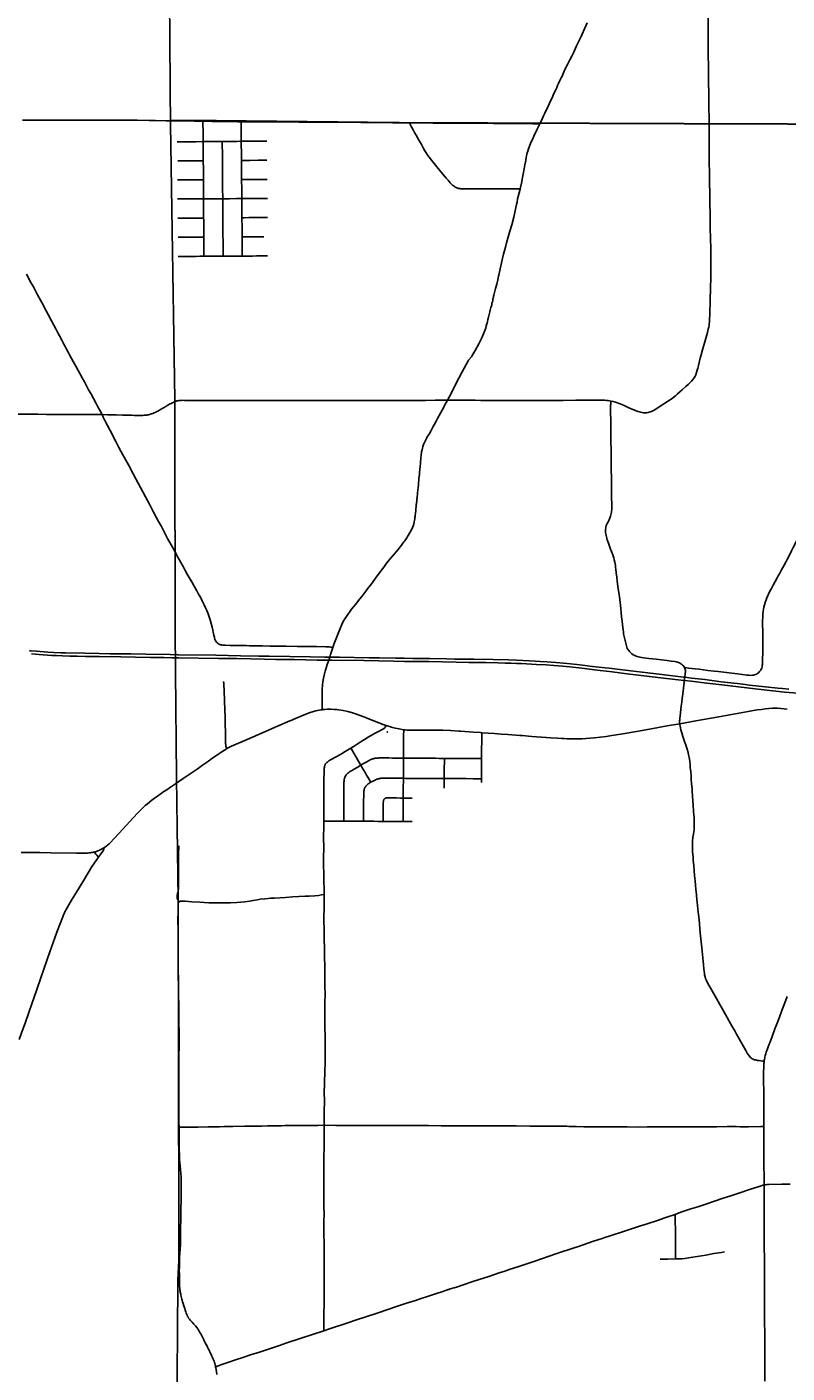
# Model space of a CAD drawing. Header units: feet. Extents: x 2113747 to 2516209, y 960708 to 1356798.
# Tile 74 of 92: x 2296181 to 2310104, y 1172433 to 1197083. Entities that reach past the tile are written whole.
import ezdxf

# ---------------------------------------------------------------- set-up
doc = ezdxf.new("R2010")
doc.units = ezdxf.units.FT
doc.header["$LTSCALE"] = 20
doc.header["$MEASUREMENT"] = 0
doc.linetypes.add('OhDOT_USTN3', pattern=[0.22, 0.165, -0.055])
for name, color, linetype in [('GM_X_City_Street', 251, 'Continuous'), ('GM_X_County_Road', 3, 'Continuous'), ('GM_X_County_Subdivision', 251, 'Continuous'), ('GM_X_Interstate_Location', 251, 'Continuous'), ('GM_X_Interstate_Route', 1, 'Continuous'), ('GM_X_State_Route', 1, 'Continuous'), ('GM_X_Township', 251, 'OhDOT_USTN3'), ('GM_X_Township_Road', 4, 'Continuous'), ('GM_X_Township_Subdivision', 4, 'Continuous'), ('GM_X_Unincorporated_Location', 2, 'Continuous')]:
    doc.layers.add(name, color=color, linetype=linetype)
doc.styles.add('Styledgn030', font='dgn030.shx')

msp = doc.modelspace()

# ---------------------------------------------------------------- linework, layer by layer
at = {"layer": 'GM_X_City_Street', "flags": 128}
for points in [[(2296100, 1195375), (2296204, 1195374), (2296304, 1195374), (2296418, 1195374), (2296617, 1195374), (2296764, 1195374), (2296873, 1195374), (2296976, 1195374), (2297101, 1195375), (2297196, 1195375), (2297472, 1195375), (2297643, 1195375), (2297836, 1195375), (2297971, 1195375), (2298067, 1195374), (2298201, 1195373), (2298420, 1195370), (2298537, 1195369), (2298724, 1195366), (2298853, 1195365), (2298886, 1195364)], [(2297557, 1189983), (2297476, 1190137), (2297450, 1190185), (2297399, 1190278), (2297349, 1190371), (2297312, 1190439), (2297259, 1190536), (2297234, 1190582), (2297191, 1190660), (2297150, 1190734), (2297118, 1190791), (2297075, 1190869), (2297029, 1190954), (2296998, 1191011), (2296963, 1191078), (2296935, 1191129), (2296905, 1191185), (2296880, 1191231), (2296856, 1191276), (2296819, 1191344), (2296776, 1191426), (2296746, 1191482), (2296716, 1191540), (2296672, 1191624), (2296629, 1191704), (2296577, 1191802), (2296532, 1191886), (2296453, 1192039), (2296376, 1192180), (2296299, 1192321), (2296255, 1192403), (2296175, 1192553)], [(2297557, 1189983), (2297658, 1189982), (2297817, 1189978), (2297933, 1189975), (2297999, 1189973), (2298058, 1189972), (2298105, 1189971), (2298154, 1189970), (2298193, 1189969), (2298233, 1189969), (2298279, 1189969), (2298304, 1189970), (2298330, 1189972), (2298352, 1189973), (2298371, 1189976), (2298389, 1189978), (2298408, 1189982), (2298428, 1189987), (2298458, 1189996), (2298486, 1190006), (2298514, 1190018), (2298540, 1190030), (2298561, 1190041), (2298590, 1190056), (2298626, 1190076), (2298680, 1190108), (2298723, 1190134), (2298761, 1190157), (2298795, 1190176), (2298833, 1190196), (2298858, 1190208), (2298882, 1190219), (2298898, 1190225), (2298915, 1190232), (2298916, 1190232)], [(2293908, 1190015), (2293940, 1190014), (2294029, 1190014), (2294258, 1190013), (2294596, 1190010), (2294866, 1190008), (2295017, 1190006), (2295276, 1190003), (2295444, 1190001), (2295656, 1189998), (2295903, 1189995), (2296073, 1189992), (2296379, 1189989), (2296538, 1189988), (2296727, 1189987), (2296881, 1189985), (2297062, 1189984), (2297157, 1189983), (2297557, 1189983)], [(2297557, 1189983), (2297579, 1189939), (2297611, 1189877), (2297658, 1189784), (2297704, 1189694), (2297808, 1189494), (2297867, 1189382), (2297940, 1189245), (2298039, 1189063), (2298129, 1188898), (2298220, 1188730), (2298262, 1188651), (2298306, 1188567), (2298352, 1188480), (2298389, 1188411), (2298432, 1188332), (2298460, 1188280), (2298494, 1188212), (2298547, 1188107), (2298592, 1188024), (2298644, 1187934), (2298707, 1187816), (2298765, 1187706), (2298801, 1187640), (2298847, 1187555), (2298907, 1187445), (2298942, 1187380)], [(2297490, 1181881), (2297483, 1181892), (2297463, 1181916), (2297446, 1181935), (2297426, 1181957), (2297412, 1181974)], [(2297490, 1181881), (2297514, 1181917), (2297576, 1181998), (2297581, 1182006), (2297586, 1182013), (2297589, 1182023), (2297592, 1182031), (2297592, 1182040), (2297591, 1182049)], [(2296042, 1178543), (2296079, 1178647), (2296154, 1178857), (2296216, 1179037), (2296270, 1179192), (2296360, 1179456), (2296497, 1179849), (2296600, 1180144), (2296695, 1180403), (2296732, 1180504), (2296799, 1180679), (2296860, 1180835), (2296869, 1180858), (2296878, 1180877), (2296889, 1180900), (2296900, 1180921), (2296923, 1180963), (2296995, 1181090), (2297087, 1181242), (2297204, 1181428), (2297304, 1181594), (2297367, 1181697), (2297460, 1181837), (2297490, 1181881)]]:
    msp.add_lwpolyline(points, dxfattribs=at)
at = {"layer": 'GM_X_County_Road', "flags": 128}
for points in [[(2305575, 1195307), (2305624, 1195410), (2305645, 1195455), (2305669, 1195505), (2305692, 1195556), (2305715, 1195603), (2305734, 1195645), (2305773, 1195728), (2305794, 1195772), (2305814, 1195817), (2305822, 1195835), (2305834, 1195866), (2305872, 1195945), (2305878, 1195957), (2305902, 1196011), (2305913, 1196034), (2305944, 1196100), (2305967, 1196151), (2305982, 1196183), (2306022, 1196270), (2306054, 1196338), (2306083, 1196397), (2306125, 1196478), (2306159, 1196546), (2306190, 1196610), (2306249, 1196735), (2306323, 1196885), (2306352, 1196948), (2306396, 1197047), (2306442, 1197159)], [(2298886, 1195364), (2298906, 1195364), (2299248, 1195359), (2299379, 1195357), (2299406, 1195356)], [(2299406, 1195356), (2299576, 1195353), (2299668, 1195352), (2299768, 1195351), (2300042, 1195348), (2300106, 1195347)], [(2300106, 1195347), (2300294, 1195346), (2300398, 1195344), (2300493, 1195343), (2300645, 1195343), (2300881, 1195342), (2301159, 1195341), (2301307, 1195340), (2301455, 1195339), (2301596, 1195339), (2301768, 1195338), (2301915, 1195338), (2302108, 1195337), (2302299, 1195335), (2302444, 1195333), (2302647, 1195331), (2302879, 1195328), (2303188, 1195326), (2303196, 1195326)], [(2303196, 1195326), (2303356, 1195325), (2303621, 1195323), (2303828, 1195321), (2304036, 1195320), (2304462, 1195319), (2304727, 1195317), (2304897, 1195316), (2305106, 1195315), (2305448, 1195309), (2305575, 1195307)], [(2305213, 1194110), (2305216, 1194121), (2305237, 1194219), (2305258, 1194323), (2305272, 1194389), (2305290, 1194484), (2305297, 1194524), (2305303, 1194555), (2305317, 1194639), (2305327, 1194691), (2305332, 1194721), (2305338, 1194749), (2305345, 1194778), (2305353, 1194806), (2305367, 1194850), (2305378, 1194881), (2305392, 1194915), (2305406, 1194946), (2305426, 1194993), (2305446, 1195034), (2305468, 1195082), (2305529, 1195209), (2305575, 1195307)], [(2303882, 1190247), (2303919, 1190317), (2304000, 1190470), (2304058, 1190584), (2304091, 1190649), (2304153, 1190768), (2304262, 1190967), (2304270, 1190981), (2304315, 1191033), (2304323, 1191040), (2304339, 1191068), (2304391, 1191158), (2304459, 1191281), (2304506, 1191375), (2304546, 1191461), (2304569, 1191522), (2304584, 1191569), (2304595, 1191610), (2304599, 1191625), (2304608, 1191656), (2304617, 1191691), (2304625, 1191725), (2304628, 1191737), (2304632, 1191752), (2304636, 1191771), (2304641, 1191790), (2304647, 1191815), (2304653, 1191840), (2304659, 1191866), (2304667, 1191894), (2304674, 1191922), (2304680, 1191948), (2304692, 1191977), (2304694, 1191990), (2304697, 1191999), (2304698, 1192020), (2304699, 1192023), (2304704, 1192034), (2304707, 1192043), (2304708, 1192048), (2304711, 1192057), (2304713, 1192062), (2304713, 1192074), (2304713, 1192080), (2304715, 1192090), (2304717, 1192102), (2304721, 1192117), (2304723, 1192123), (2304727, 1192135), (2304730, 1192150), (2304736, 1192172), (2304766, 1192296), (2304786, 1192375), (2304805, 1192451), (2304820, 1192521), (2304824, 1192540), (2304849, 1192655), (2304887, 1192821), (2304910, 1192924), (2304944, 1193051), (2304965, 1193130), (2304989, 1193215), (2305027, 1193340), (2305061, 1193462), (2305098, 1193600), (2305125, 1193714), (2305138, 1193778), (2305148, 1193829), (2305158, 1193874), (2305169, 1193932), (2305179, 1193980), (2305213, 1194110)], [(2301786, 1185718), (2301811, 1185793), (2301868, 1185947), (2301917, 1186069), (2301947, 1186138), (2301976, 1186197), (2302002, 1186243), (2302032, 1186290), (2302128, 1186420), (2302165, 1186466), (2302197, 1186508), (2302280, 1186610), (2302316, 1186656), (2302387, 1186750), (2302403, 1186771), (2302443, 1186823), (2302493, 1186888), (2302509, 1186909), (2302568, 1186991), (2302595, 1187029), (2302657, 1187114), (2302675, 1187137), (2302716, 1187193), (2302755, 1187245), (2302800, 1187302), (2302827, 1187335), (2302912, 1187435), (2303003, 1187547), (2303053, 1187612), (2303087, 1187656), (2303101, 1187674), (2303137, 1187725), (2303146, 1187738), (2303153, 1187750), (2303166, 1187772), (2303191, 1187814), (2303226, 1187873), (2303246, 1187918), (2303251, 1187930), (2303256, 1187945), (2303262, 1187967), (2303266, 1187980), (2303276, 1188021), (2303284, 1188076), (2303286, 1188092), (2303288, 1188108), (2303291, 1188124), (2303293, 1188143), (2303296, 1188166), (2303299, 1188191), (2303302, 1188217), (2303303, 1188233), (2303304, 1188243), (2303307, 1188266), (2303310, 1188295), (2303313, 1188331), (2303316, 1188353), (2303318, 1188376), (2303320, 1188393), (2303320, 1188396), (2303322, 1188418), (2303324, 1188441), (2303326, 1188453), (2303337, 1188554), (2303351, 1188697), (2303361, 1188815), (2303369, 1188893), (2303373, 1188929), (2303377, 1188972), (2303384, 1189050), (2303387, 1189079), (2303390, 1189118), (2303394, 1189174), (2303398, 1189200), (2303402, 1189233), (2303411, 1189301), (2303418, 1189340), (2303426, 1189372), (2303433, 1189401), (2303445, 1189435), (2303456, 1189460), (2303475, 1189498), (2303501, 1189548), (2303515, 1189574), (2303528, 1189600), (2303546, 1189627), (2303591, 1189707), (2303612, 1189744), (2303625, 1189767), (2303642, 1189799), (2303676, 1189862), (2303703, 1189911), (2303756, 1190009), (2303785, 1190064), (2303796, 1190084), (2303824, 1190137), (2303831, 1190149)], [(2303831, 1190149), (2303882, 1190247)], [(2301587, 1184581), (2301588, 1184633), (2301588, 1184695), (2301587, 1184730), (2301589, 1184848), (2301590, 1184902), (2301591, 1184947), (2301596, 1185042), (2301600, 1185088), (2301612, 1185157), (2301625, 1185215), (2301638, 1185262), (2301644, 1185284), (2301651, 1185306), (2301656, 1185325), (2301683, 1185410), (2301693, 1185438), (2301709, 1185487), (2301709, 1185488), (2301727, 1185544), (2301728, 1185544), (2301743, 1185590), (2301750, 1185612), (2301786, 1185718)], [(2309684, 1178144), (2309651, 1178146), (2309624, 1178150), (2309590, 1178154), (2309565, 1178158), (2309545, 1178161), (2309523, 1178166), (2309504, 1178171), (2309482, 1178179), (2309464, 1178188), (2309451, 1178197), (2309433, 1178213), (2309411, 1178240), (2309392, 1178267), (2309375, 1178294), (2309350, 1178339), (2309252, 1178509), (2309219, 1178568), (2309179, 1178638), (2309145, 1178699), (2309100, 1178778), (2309046, 1178874), (2309005, 1178947), (2308923, 1179095), (2308874, 1179184), (2308812, 1179292), (2308763, 1179378), (2308737, 1179422), (2308705, 1179476), (2308654, 1179568), (2308621, 1179634), (2308610, 1179661), (2308602, 1179690), (2308594, 1179725), (2308589, 1179753), (2308585, 1179785), (2308580, 1179834), (2308572, 1179910), (2308565, 1179975), (2308552, 1180095), (2308541, 1180221), (2308515, 1180494), (2308508, 1180572), (2308499, 1180660), (2308491, 1180736), (2308481, 1180831), (2308472, 1180927), (2308464, 1181003), (2308454, 1181096), (2308444, 1181191), (2308434, 1181292), (2308427, 1181366), (2308419, 1181449), (2308411, 1181544), (2308403, 1181628), (2308395, 1181725), (2308387, 1181820), (2308381, 1181881), (2308374, 1181981), (2308371, 1182045), (2308369, 1182102), (2308370, 1182145), (2308371, 1182181), (2308373, 1182198), (2308376, 1182223), (2308379, 1182248), (2308388, 1182301), (2308397, 1182349), (2308400, 1182374), (2308402, 1182403), (2308403, 1182431), (2308404, 1182468), (2308404, 1182505), (2308403, 1182543), (2308400, 1182602), (2308397, 1182658), (2308392, 1182719), (2308384, 1182837), (2308379, 1182908), (2308373, 1183002), (2308367, 1183077), (2308364, 1183126), (2308356, 1183226), (2308350, 1183301), (2308345, 1183364), (2308339, 1183446), (2308332, 1183517), (2308327, 1183572), (2308320, 1183632), (2308315, 1183672), (2308309, 1183705), (2308300, 1183751), (2308292, 1183795), (2308286, 1183818), (2308279, 1183841), (2308266, 1183879), (2308242, 1183947), (2308224, 1184000), (2308195, 1184089), (2308175, 1184155), (2308161, 1184212), (2308146, 1184277), (2308141, 1184301), (2308137, 1184323)], [(2301617, 1182541), (2301619, 1182668), (2301619, 1182753), (2301619, 1182847), (2301619, 1182973), (2301619, 1183075), (2301620, 1183164), (2301621, 1183302), (2301624, 1183443), (2301628, 1183509), (2301630, 1183526), (2301633, 1183544), (2301635, 1183554), (2301638, 1183562), (2301641, 1183571), (2301646, 1183579), (2301653, 1183591)], [(2301624, 1181197), (2301623, 1181262), (2301618, 1181473), (2301617, 1181588), (2301616, 1181723), (2301615, 1181815), (2301615, 1181884), (2301618, 1182041), (2301615, 1182250), (2301617, 1182438), (2301617, 1182541)], [(2301627, 1176970), (2301626, 1176990), (2301626, 1177042), (2301627, 1177206), (2301629, 1177433), (2301628, 1177560), (2301628, 1177616), (2301630, 1177681), (2301632, 1177797), (2301636, 1177915), (2301640, 1178022), (2301641, 1178048), (2301642, 1178097), (2301645, 1178294), (2301645, 1178399), (2301645, 1178539), (2301642, 1178630), (2301638, 1178739), (2301637, 1178873), (2301636, 1178982), (2301636, 1179090), (2301639, 1179234), (2301641, 1179352), (2301639, 1179523), (2301636, 1179779), (2301634, 1180153), (2301627, 1180441), (2301623, 1180573), (2301622, 1180704), (2301622, 1180806), (2301623, 1180923), (2301624, 1181031), (2301624, 1181197)], [(2309684, 1178144), (2309687, 1178162), (2309690, 1178183), (2309694, 1178206), (2309698, 1178226), (2309704, 1178248), (2309713, 1178279), (2309723, 1178308), (2309734, 1178340), (2309745, 1178372), (2309759, 1178409), (2309775, 1178454), (2309786, 1178483), (2309830, 1178598), (2309881, 1178734), (2309910, 1178809), (2309963, 1178948), (2310011, 1179074), (2310063, 1179210), (2310107, 1179328)], [(2309676, 1177481), (2309676, 1177605), (2309675, 1177767), (2309675, 1177870), (2309675, 1177920), (2309675, 1177971), (2309676, 1178006), (2309677, 1178045), (2309678, 1178073), (2309680, 1178099), (2309682, 1178120), (2309684, 1178144)], [(2309678, 1176949), (2309678, 1177145), (2309677, 1177375), (2309676, 1177479), (2309676, 1177481)], [(2301620, 1173208), (2301620, 1173271), (2301622, 1173530), (2301625, 1173694), (2301626, 1173818), (2301626, 1173996), (2301627, 1174068), (2301627, 1174294), (2301628, 1174432), (2301627, 1174547), (2301625, 1174767), (2301624, 1174819), (2301622, 1174967), (2301621, 1175049), (2301621, 1175196), (2301624, 1175369), (2301622, 1175458), (2301622, 1175566), (2301622, 1175661), (2301621, 1175760), (2301620, 1175868), (2301619, 1176006), (2301618, 1176088), (2301617, 1176170), (2301619, 1176328), (2301621, 1176360), (2301622, 1176419), (2301624, 1176540), (2301625, 1176613), (2301628, 1176822), (2301628, 1176852), (2301627, 1176963), (2301627, 1176970)], [(2309683, 1175876), (2309682, 1176004), (2309681, 1176258), (2309680, 1176448), (2309679, 1176752), (2309678, 1176877), (2309678, 1176949)], [(2308055, 1175339), (2308096, 1175354), (2308179, 1175383), (2308344, 1175439), (2308467, 1175479), (2308596, 1175522), (2308772, 1175580), (2308934, 1175635), (2309071, 1175680), (2309221, 1175728), (2309433, 1175798), (2309573, 1175845), (2309631, 1175863), (2309662, 1175871), (2309683, 1175876)], [(2309683, 1175876), (2309705, 1175880), (2309734, 1175884), (2309768, 1175886), (2310008, 1175894), (2310159, 1175895)], [(2309699, 1172283), (2309698, 1172461), (2309697, 1172590), (2309695, 1172750), (2309694, 1172927), (2309694, 1173070), (2309693, 1173466), (2309693, 1173610), (2309692, 1173898), (2309690, 1174151), (2309689, 1174322), (2309688, 1174509), (2309687, 1174772), (2309686, 1174919), (2309685, 1175109), (2309685, 1175232), (2309684, 1175349), (2309684, 1175513), (2309683, 1175745), (2309683, 1175876)], [(2301620, 1173208), (2301723, 1173242), (2302038, 1173347), (2302215, 1173407), (2302576, 1173527), (2302807, 1173603), (2302916, 1173640), (2303115, 1173706), (2303174, 1173726), (2303296, 1173765), (2303402, 1173799), (2303521, 1173838), (2303701, 1173897), (2303745, 1173911), (2303887, 1173958), (2303897, 1173962), (2303909, 1173965), (2303934, 1173973), (2303965, 1173983), (2303974, 1173986), (2304004, 1173995), (2304067, 1174015), (2304188, 1174055), (2304332, 1174102), (2304465, 1174146), (2304639, 1174204), (2304745, 1174239), (2304832, 1174268), (2304936, 1174301), (2305035, 1174334), (2305172, 1174379), (2305303, 1174424), (2305467, 1174479), (2305607, 1174526), (2305887, 1174620), (2306202, 1174724), (2306301, 1174759), (2306372, 1174784), (2306456, 1174812), (2306543, 1174841), (2306637, 1174871), (2306715, 1174896), (2306783, 1174919), (2306848, 1174942), (2306957, 1174978), (2307034, 1175004), (2307109, 1175028), (2307254, 1175072), (2307400, 1175121), (2307525, 1175162), (2307749, 1175236), (2307848, 1175268), (2307920, 1175293), (2308055, 1175339)], [(2299636, 1172546), (2299670, 1172560), (2299734, 1172583), (2299863, 1172627), (2300001, 1172674), (2300134, 1172719), (2300277, 1172765), (2300443, 1172818), (2300533, 1172849), (2300810, 1172940), (2300944, 1172985), (2301184, 1173065), (2301446, 1173150), (2301564, 1173190), (2301620, 1173208)]]:
    msp.add_lwpolyline(points, dxfattribs=at)
at = {"layer": 'GM_X_County_Subdivision', "flags": 128}
for points in [[(2299409, 1194983), (2299408, 1195129), (2299406, 1195345), (2299406, 1195356)], [(2300108, 1194988), (2300107, 1195027), (2300107, 1195138), (2300106, 1195219), (2300106, 1195333), (2300106, 1195347)], [(2298932, 1194980), (2298961, 1194980), (2299063, 1194980), (2299151, 1194981), (2299276, 1194981), (2299409, 1194983)], [(2299409, 1194983), (2299450, 1194984), (2299511, 1194985), (2299642, 1194986), (2299760, 1194985)], [(2299412, 1194632), (2299412, 1194731), (2299411, 1194848), (2299409, 1194934), (2299409, 1194983)], [(2299760, 1194985), (2299847, 1194986), (2299933, 1194987), (2300027, 1194987), (2300108, 1194988)], [(2299769, 1193938), (2299768, 1193984), (2299766, 1194091), (2299765, 1194197), (2299764, 1194299), (2299763, 1194404), (2299761, 1194782), (2299760, 1194907), (2299760, 1194985)], [(2300108, 1194988), (2300154, 1194990), (2300245, 1194991), (2300305, 1194991), (2300397, 1194992), (2300458, 1194993), (2300575, 1194993)], [(2300111, 1194638), (2300110, 1194750), (2300108, 1194957), (2300108, 1194988)], [(2298943, 1194630), (2299053, 1194630), (2299331, 1194632), (2299406, 1194632), (2299412, 1194632)], [(2299413, 1194282), (2299413, 1194324), (2299413, 1194478), (2299412, 1194632)], [(2300111, 1194638), (2300119, 1194638), (2300166, 1194639), (2300264, 1194639), (2300418, 1194641), (2300519, 1194642), (2300576, 1194642)], [(2300114, 1194290), (2300113, 1194362), (2300112, 1194502), (2300111, 1194638)], [(2300114, 1194290), (2300121, 1194290), (2300212, 1194291), (2300379, 1194291), (2300522, 1194291), (2300583, 1194291)], [(2300117, 1193940), (2300116, 1194048), (2300115, 1194150), (2300114, 1194248), (2300114, 1194290)], [(2298942, 1194280), (2298995, 1194281), (2299060, 1194281), (2299230, 1194282), (2299330, 1194282), (2299405, 1194282), (2299413, 1194282)], [(2299415, 1193936), (2299415, 1193975), (2299414, 1194130), (2299413, 1194282)], [(2298939, 1193932), (2299022, 1193932), (2299121, 1193933), (2299285, 1193934), (2299364, 1193935), (2299415, 1193936)], [(2299415, 1193936), (2299466, 1193936), (2299538, 1193936), (2299682, 1193937), (2299769, 1193938)], [(2299418, 1193583), (2299418, 1193647), (2299416, 1193808), (2299415, 1193936)], [(2299769, 1193938), (2299800, 1193938), (2299890, 1193938), (2300018, 1193939), (2300117, 1193940)], [(2299775, 1192887), (2299775, 1192918), (2299774, 1193031), (2299773, 1193141), (2299772, 1193290), (2299770, 1193634), (2299769, 1193865), (2299769, 1193938)], [(2300117, 1193940), (2300165, 1193940), (2300271, 1193940), (2300389, 1193941), (2300519, 1193941), (2300585, 1193942)], [(2300120, 1193590), (2300119, 1193613), (2300119, 1193647), (2300119, 1193713), (2300118, 1193799), (2300118, 1193906), (2300117, 1193940)], [(2298948, 1193581), (2298987, 1193581), (2299060, 1193582), (2299179, 1193582), (2299280, 1193583), (2299380, 1193583), (2299410, 1193583), (2299418, 1193583)], [(2299421, 1193234), (2299421, 1193285), (2299420, 1193371), (2299419, 1193558), (2299418, 1193583)], [(2300120, 1193590), (2300127, 1193590), (2300162, 1193590), (2300244, 1193591), (2300367, 1193592), (2300504, 1193593), (2300589, 1193593)], [(2300123, 1193239), (2300123, 1193285), (2300122, 1193405), (2300120, 1193590)], [(2298949, 1193231), (2298988, 1193231), (2299095, 1193232), (2299193, 1193232), (2299295, 1193233), (2299365, 1193233), (2299421, 1193234)], [(2299423, 1192884), (2299423, 1192891), (2299422, 1193118), (2299421, 1193234)], [(2300123, 1193239), (2300128, 1193239), (2300187, 1193240), (2300279, 1193240), (2300401, 1193241), (2300478, 1193241), (2300519, 1193241)], [(2300125, 1192886), (2300125, 1192903), (2300124, 1193013), (2300123, 1193139), (2300123, 1193239)], [(2298951, 1192879), (2299026, 1192879), (2299158, 1192881), (2299279, 1192882), (2299351, 1192883), (2299423, 1192884)], [(2299423, 1192884), (2299490, 1192884), (2299701, 1192886), (2299775, 1192887)], [(2299775, 1192887), (2299825, 1192887), (2299927, 1192887), (2300059, 1192886), (2300125, 1192886)], [(2300125, 1192886), (2300167, 1192887), (2300235, 1192887), (2300315, 1192888), (2300389, 1192889), (2300454, 1192890), (2300517, 1192891), (2300587, 1192891)]]:
    msp.add_lwpolyline(points, dxfattribs=at)
at = {"layer": 'GM_X_Interstate_Route', "flags": 128}
for points in [[(2296228, 1185660), (2296258, 1185657), (2296355, 1185650), (2296564, 1185635), (2296676, 1185628), (2296801, 1185622), (2296889, 1185621), (2297241, 1185615), (2297506, 1185610), (2297703, 1185606), (2298085, 1185601), (2298362, 1185596), (2298808, 1185590), (2298943, 1185588), (2298955, 1185588), (2299641, 1185576), (2300095, 1185569), (2300432, 1185563), (2300618, 1185560), (2301376, 1185549), (2301633, 1185545), (2301728, 1185544), (2301908, 1185541), (2302450, 1185533), (2302637, 1185530), (2302932, 1185525), (2303092, 1185523), (2303251, 1185520), (2303558, 1185515), (2303875, 1185510), (2304018, 1185508), (2304369, 1185503), (2304718, 1185497), (2305003, 1185491), (2305146, 1185487), (2305267, 1185481), (2305386, 1185476), (2305488, 1185469), (2305582, 1185464), (2305702, 1185456), (2305867, 1185443), (2306009, 1185431), (2306137, 1185419), (2306251, 1185407), (2306358, 1185395), (2306542, 1185374), (2306774, 1185346), (2306848, 1185338), (2306944, 1185326), (2307244, 1185291), (2307553, 1185255), (2307808, 1185223), (2308205, 1185177), (2308230, 1185174), (2308354, 1185160), (2308595, 1185131), (2308899, 1185093), (2309192, 1185058), (2309295, 1185045), (2309414, 1185031), (2309584, 1185011), (2309764, 1184992), (2309934, 1184974), (2310023, 1184966), (2310137, 1184955)], [(2296265, 1185601), (2296480, 1185586), (2296639, 1185575), (2296718, 1185571), (2296833, 1185567), (2296968, 1185561), (2297102, 1185558), (2297257, 1185555), (2297384, 1185554), (2297502, 1185552), (2297903, 1185547), (2298169, 1185542), (2298445, 1185538), (2298690, 1185534), (2298839, 1185532), (2298955, 1185530)], [(2298955, 1185530), (2299322, 1185524), (2299688, 1185519), (2300024, 1185515), (2300282, 1185510), (2300530, 1185505), (2300738, 1185502), (2301082, 1185497), (2301290, 1185494), (2301497, 1185490), (2301709, 1185487), (2301763, 1185487), (2302351, 1185479), (2302904, 1185467), (2303096, 1185465), (2303350, 1185462), (2303542, 1185460), (2304046, 1185451), (2304278, 1185447), (2304587, 1185442), (2304809, 1185439), (2304941, 1185435), (2305053, 1185432), (2305146, 1185429), (2305241, 1185425), (2305515, 1185410), (2305693, 1185399), (2305832, 1185388), (2305988, 1185376), (2306128, 1185364), (2306344, 1185342), (2306623, 1185307), (2306854, 1185281), (2307178, 1185240), (2307841, 1185160), (2308222, 1185115), (2308347, 1185100), (2308637, 1185066), (2308906, 1185035), (2309521, 1184962), (2309898, 1184921), (2310055, 1184904), (2310308, 1184885)]]:
    msp.add_lwpolyline(points, dxfattribs=at)
at = {"layer": 'GM_X_State_Route', "flags": 128}
for points in [[(2301000, 1184377), (2301101, 1184422), (2301216, 1184470), (2301287, 1184497), (2301371, 1184527), (2301429, 1184545), (2301476, 1184558), (2301532, 1184571), (2301569, 1184578), (2301587, 1184581), (2301601, 1184583), (2301640, 1184586), (2301683, 1184588), (2301752, 1184588), (2301806, 1184587), (2301855, 1184585), (2301893, 1184580), (2301971, 1184566), (2302026, 1184554), (2302058, 1184546), (2302124, 1184527), (2302202, 1184502), (2302351, 1184448), (2302415, 1184424), (2302580, 1184360), (2302755, 1184294), (2302762, 1184291), (2302820, 1184272), (2302876, 1184255), (2302930, 1184241), (2302998, 1184227), (2303056, 1184217), (2303082, 1184214), (2303108, 1184211), (2303143, 1184207), (2303195, 1184205), (2303274, 1184204), (2303353, 1184206), (2303533, 1184208), (2303563, 1184207), (2303648, 1184207), (2303756, 1184206), (2303802, 1184204), (2303937, 1184198), (2304094, 1184189)], [(2307716, 1184249), (2307772, 1184259), (2307943, 1184290), (2308137, 1184323), (2308435, 1184376), (2308852, 1184449), (2309391, 1184545), (2309558, 1184575), (2309633, 1184587), (2309701, 1184595), (2309770, 1184602), (2309839, 1184606), (2309888, 1184607), (2309931, 1184606), (2309990, 1184602), (2310049, 1184596), (2310108, 1184588)], [(2299046, 1183321), (2299134, 1183380), (2299297, 1183492), (2299399, 1183563), (2299509, 1183641), (2299538, 1183661), (2299570, 1183684), (2299597, 1183703), (2299640, 1183733), (2299694, 1183771), (2299750, 1183810), (2299800, 1183842), (2299828, 1183859), (2299845, 1183868), (2299866, 1183880), (2299928, 1183910), (2300214, 1184035), (2300506, 1184160), (2300771, 1184277), (2300996, 1184375), (2301000, 1184377)], [(2304094, 1184189), (2304121, 1184187), (2304363, 1184170), (2304487, 1184162), (2304515, 1184159), (2304746, 1184143), (2304867, 1184135), (2304987, 1184126), (2305208, 1184108), (2305252, 1184105)], [(2305252, 1184105), (2305432, 1184089), (2305692, 1184070), (2305776, 1184065), (2305900, 1184058), (2305979, 1184054), (2306022, 1184051), (2306077, 1184049), (2306126, 1184047), (2306241, 1184045), (2306310, 1184046), (2306352, 1184047), (2306427, 1184052), (2306568, 1184065), (2306685, 1184076), (2306792, 1184090), (2306893, 1184106), (2307097, 1184140), (2307349, 1184184), (2307716, 1184249)], [(2296076, 1181966), (2296420, 1181964), (2296620, 1181961), (2297089, 1181954), (2297190, 1181953), (2297266, 1181954), (2297291, 1181955), (2297318, 1181957), (2297342, 1181960), (2297361, 1181963), (2297381, 1181966), (2297400, 1181971), (2297412, 1181974), (2297418, 1181975), (2297436, 1181980), (2297453, 1181985), (2297467, 1181991), (2297483, 1181997), (2297497, 1182004), (2297562, 1182035), (2297591, 1182049), (2297622, 1182072), (2297643, 1182087), (2297660, 1182102), (2297686, 1182126), (2297704, 1182144), (2297938, 1182394), (2298203, 1182680), (2298285, 1182765), (2298321, 1182800), (2298350, 1182826), (2298387, 1182858), (2298469, 1182924), (2298517, 1182960), (2298573, 1183000), (2298692, 1183082), (2298741, 1183115), (2298809, 1183161), (2298904, 1183225), (2298963, 1183264)], [(2298963, 1183264), (2299046, 1183321)]]:
    msp.add_lwpolyline(points, dxfattribs=at)
at = {"layer": 'GM_X_Township', "flags": 128}
for points in [[(2298613, 1221605), (2299175, 1221609), (2303374, 1221676), (2308426, 1221766), (2313088, 1221841), (2315600, 1221874), (2319071, 1221920), (2326584, 1222061), (2327982, 1222076), (2327993, 1220659), (2328082, 1214984), (2328088, 1208595), (2328116, 1204996), (2328164, 1198937), (2328172, 1197915), (2328175, 1195267), (2323786, 1195265), (2322464, 1195265), (2318542, 1195278), (2313388, 1195295), (2308630, 1195310), (2305509, 1195321), (2303165, 1195328), (2300042, 1195362), (2299324, 1195370), (2298810, 1195371), (2298781, 1199199), (2298741, 1204470), (2298731, 1210552), (2298731, 1210570), (2298734, 1210676), (2298677, 1215520), (2298674, 1215932), (2298639, 1217955), (2298613, 1221605)], [(2298810, 1195371), (2299324, 1195370), (2300042, 1195362), (2303165, 1195328), (2305509, 1195321), (2308630, 1195310), (2313388, 1195295), (2318542, 1195278), (2322464, 1195265), (2323786, 1195265), (2328175, 1195267), (2328208, 1193015), (2328270, 1188810), (2328244, 1184236), (2328256, 1182375), (2328360, 1174455), (2328407, 1169148), (2328408, 1168989), (2328233, 1168990), (2325683, 1169008), (2325637, 1169002), (2325525, 1169000), (2322515, 1168974), (2318230, 1168931), (2313731, 1168875), (2311770, 1168875), (2309530, 1168867), (2299914, 1168806), (2299326, 1168799), (2298939, 1168800), (2298913, 1169575), (2298946, 1174138), (2298965, 1174519), (2298960, 1176942), (2298952, 1181068), (2298922, 1183254), (2298900, 1185554), (2298894, 1187465), (2298891, 1190227), (2298810, 1195371)]]:
    msp.add_lwpolyline(points, dxfattribs=at)
at = {"layer": 'GM_X_Township_Road', "flags": 128}
for points in [[(2308675, 1195310), (2308675, 1195363), (2308675, 1195447), (2308673, 1195569), (2308670, 1195767), (2308669, 1195876), (2308666, 1196063), (2308663, 1196336), (2308660, 1196595), (2308658, 1196736), (2308657, 1196852), (2308657, 1197002), (2308656, 1197177), (2308655, 1197350), (2308654, 1197477), (2308653, 1197602), (2308652, 1197754), (2308651, 1197874), (2308649, 1198009), (2308649, 1198157), (2308647, 1198373), (2308647, 1198465), (2308645, 1198666), (2308645, 1198677)], [(2303196, 1195326), (2303199, 1195314), (2303203, 1195301), (2303209, 1195285), (2303215, 1195270), (2303231, 1195240), (2303253, 1195199), (2303280, 1195149), (2303309, 1195098), (2303354, 1195021), (2303407, 1194927), (2303426, 1194894), (2303446, 1194858), (2303471, 1194816), (2303496, 1194776), (2303524, 1194730), (2303548, 1194697), (2303589, 1194644), (2303640, 1194579), (2303687, 1194521), (2303768, 1194421), (2303805, 1194378), (2303858, 1194316), (2303894, 1194274), (2303936, 1194225), (2303964, 1194198), (2303979, 1194184), (2303996, 1194171), (2304013, 1194159), (2304027, 1194151), (2304043, 1194143), (2304054, 1194138), (2304065, 1194133), (2304075, 1194129), (2304086, 1194126), (2304097, 1194123), (2304110, 1194122), (2304121, 1194121), (2304141, 1194120), (2304177, 1194119), (2304209, 1194119), (2304235, 1194118), (2304310, 1194117), (2304400, 1194116), (2304506, 1194116), (2304572, 1194116), (2304678, 1194116), (2304763, 1194116), (2304923, 1194116), (2304986, 1194116), (2305171, 1194116), (2305185, 1194116), (2305198, 1194114), (2305206, 1194112), (2305213, 1194110)], [(2308676, 1195226), (2308675, 1195310)], [(2306883, 1190232), (2306919, 1190223), (2306959, 1190212), (2306996, 1190200), (2307031, 1190187), (2307078, 1190168), (2307134, 1190143), (2307193, 1190117), (2307279, 1190079), (2307329, 1190058), (2307371, 1190043), (2307401, 1190034), (2307425, 1190028), (2307451, 1190022), (2307476, 1190019), (2307497, 1190017), (2307517, 1190017), (2307536, 1190019), (2307557, 1190022), (2307576, 1190026), (2307598, 1190033), (2307621, 1190043), (2307646, 1190055), (2307680, 1190074), (2307742, 1190112), (2307931, 1190234), (2307964, 1190257), (2308004, 1190286), (2308059, 1190330), (2308092, 1190359), (2308141, 1190401), (2308181, 1190437), (2308247, 1190498), (2308299, 1190544), (2308351, 1190596), (2308383, 1190635), (2308401, 1190660), (2308418, 1190687), (2308430, 1190713), (2308446, 1190757), (2308458, 1190799), (2308467, 1190837), (2308479, 1190882), (2308493, 1190939), (2308513, 1191016), (2308530, 1191078), (2308555, 1191168), (2308597, 1191314), (2308621, 1191399), (2308646, 1191490), (2308661, 1191547), (2308669, 1191586), (2308676, 1191624), (2308679, 1191649), (2308682, 1191680), (2308684, 1191736), (2308687, 1191810), (2308690, 1191895), (2308693, 1192008), (2308696, 1192118), (2308701, 1192266), (2308704, 1192348), (2308706, 1192443), (2308707, 1192508), (2308709, 1192587), (2308710, 1192655), (2308709, 1192790), (2308707, 1192911), (2308705, 1193023), (2308702, 1193206), (2308698, 1193404), (2308697, 1193484), (2308694, 1193658), (2308690, 1193850), (2308688, 1193951), (2308684, 1194314), (2308683, 1194432), (2308680, 1194590), (2308679, 1194764), (2308677, 1194923), (2308676, 1195035), (2308676, 1195139), (2308676, 1195226)], [(2298916, 1190232), (2298928, 1190235), (2298945, 1190239), (2298961, 1190241), (2298972, 1190243), (2298989, 1190244), (2299012, 1190245), (2299039, 1190246), (2299069, 1190245), (2299131, 1190244), (2299196, 1190244), (2299312, 1190243), (2299418, 1190242), (2299569, 1190242), (2299745, 1190242), (2299820, 1190242), (2299981, 1190243), (2300101, 1190244), (2300268, 1190244), (2300383, 1190244), (2300548, 1190245), (2300691, 1190245), (2300793, 1190245), (2300902, 1190244), (2301029, 1190244), (2301134, 1190243), (2301291, 1190243), (2301474, 1190242), (2301603, 1190242), (2301785, 1190242), (2301892, 1190243), (2301935, 1190243), (2302102, 1190243), (2302207, 1190243), (2302410, 1190243), (2302524, 1190243), (2302623, 1190243), (2302724, 1190243), (2302794, 1190243), (2302911, 1190243), (2303068, 1190244), (2303157, 1190244), (2303315, 1190245), (2303386, 1190245), (2303480, 1190245), (2303660, 1190246), (2303819, 1190246), (2303882, 1190247)], [(2303882, 1190247), (2303942, 1190249), (2304056, 1190249), (2304264, 1190247), (2304392, 1190246), (2304495, 1190245), (2304617, 1190245), (2304726, 1190244)], [(2304726, 1190244), (2304737, 1190244), (2304885, 1190244), (2305136, 1190244), (2305315, 1190245), (2305417, 1190245), (2305544, 1190245), (2305662, 1190245), (2305849, 1190245), (2306000, 1190245), (2306236, 1190246), (2306437, 1190248), (2306602, 1190249), (2306662, 1190248), (2306698, 1190248), (2306735, 1190248), (2306767, 1190247), (2306797, 1190245), (2306827, 1190241), (2306850, 1190238), (2306883, 1190232)], [(2307167, 1185725), (2307111, 1185971), (2307107, 1186004), (2307102, 1186044), (2307091, 1186132), (2307083, 1186203), (2307074, 1186281), (2307065, 1186359), (2307057, 1186433), (2307051, 1186489), (2307044, 1186549), (2307026, 1186688), (2307012, 1186794), (2306993, 1186934), (2306984, 1187008), (2306975, 1187085), (2306968, 1187152), (2306964, 1187184), (2306960, 1187219), (2306954, 1187251), (2306948, 1187282), (2306939, 1187324), (2306930, 1187360), (2306920, 1187395), (2306907, 1187432), (2306897, 1187460), (2306890, 1187480), (2306872, 1187523), (2306831, 1187632), (2306810, 1187692), (2306801, 1187723), (2306795, 1187745), (2306789, 1187770), (2306784, 1187803), (2306781, 1187825), (2306780, 1187850), (2306781, 1187881), (2306783, 1187907), (2306786, 1187925), (2306791, 1187947), (2306797, 1187965), (2306810, 1187993), (2306826, 1188022), (2306843, 1188059), (2306859, 1188095), (2306870, 1188125), (2306877, 1188146), (2306884, 1188173), (2306888, 1188197), (2306890, 1188217), (2306892, 1188239), (2306892, 1188260), (2306892, 1188299), (2306892, 1188334), (2306890, 1188474), (2306889, 1188556), (2306886, 1188743), (2306886, 1188843), (2306885, 1188958), (2306884, 1189111), (2306883, 1189186), (2306881, 1189343), (2306879, 1189484), (2306877, 1189582), (2306876, 1189686), (2306873, 1189877), (2306869, 1190029), (2306869, 1190075), (2306869, 1190105), (2306870, 1190137), (2306871, 1190159), (2306873, 1190177), (2306878, 1190204), (2306883, 1190232)], [(2309804, 1186780), (2309816, 1186802), (2309848, 1186861), (2309884, 1186926), (2309924, 1186997), (2309942, 1187030), (2309969, 1187078), (2310004, 1187141), (2310051, 1187225), (2310088, 1187294), (2310114, 1187342), (2310141, 1187396), (2310186, 1187488), (2310216, 1187548), (2310250, 1187618), (2310296, 1187710), (2310335, 1187786), (2310382, 1187875), (2310384, 1187881)], [(2298942, 1187380), (2298970, 1187329)], [(2298970, 1187329), (2299000, 1187275), (2299041, 1187201), (2299074, 1187142), (2299118, 1187063), (2299205, 1186908), (2299242, 1186843), (2299291, 1186758), (2299326, 1186696), (2299359, 1186639), (2299393, 1186574), (2299429, 1186501), (2299455, 1186443), (2299476, 1186394), (2299499, 1186336), (2299519, 1186281), (2299538, 1186225), (2299557, 1186159), (2299574, 1186094), (2299587, 1186036), (2299595, 1186001), (2299604, 1185947), (2299614, 1185907), (2299618, 1185889), (2299625, 1185867), (2299634, 1185849), (2299643, 1185834), (2299654, 1185820), (2299668, 1185804), (2299685, 1185790), (2299699, 1185781), (2299717, 1185774), (2299733, 1185768), (2299745, 1185766), (2299756, 1185764), (2299767, 1185762), (2299783, 1185762), (2299813, 1185761), (2299903, 1185759), (2300054, 1185756), (2300202, 1185753), (2300261, 1185752)], [(2308224, 1185353), (2308239, 1185351), (2308300, 1185343), (2308420, 1185329), (2308493, 1185320), (2308650, 1185301), (2308771, 1185286), (2308841, 1185278), (2308994, 1185260), (2309198, 1185235), (2309288, 1185224), (2309365, 1185215), (2309405, 1185211), (2309439, 1185209), (2309470, 1185211), (2309487, 1185212), (2309506, 1185217), (2309524, 1185223), (2309543, 1185232), (2309560, 1185243), (2309585, 1185263), (2309601, 1185281), (2309616, 1185300), (2309628, 1185321), (2309639, 1185342), (2309646, 1185365), (2309650, 1185388), (2309653, 1185407), (2309654, 1185433), (2309656, 1185463), (2309656, 1185522), (2309658, 1185605), (2309658, 1185681), (2309658, 1185734), (2309658, 1185863), (2309657, 1185992), (2309655, 1186172), (2309655, 1186227), (2309657, 1186263), (2309662, 1186332), (2309667, 1186382), (2309672, 1186420), (2309679, 1186456), (2309689, 1186499), (2309703, 1186546), (2309719, 1186593), (2309733, 1186629), (2309750, 1186669), (2309763, 1186697), (2309782, 1186738), (2309804, 1186780)], [(2300261, 1185752), (2300351, 1185751), (2300495, 1185748), (2300633, 1185746), (2300787, 1185744), (2300928, 1185742), (2301133, 1185739), (2301326, 1185736), (2301483, 1185735), (2301656, 1185732), (2301696, 1185732), (2301719, 1185731), (2301741, 1185728), (2301760, 1185724), (2301786, 1185718)], [(2308224, 1185353), (2308215, 1185369), (2308204, 1185384), (2308190, 1185398), (2308172, 1185415), (2308151, 1185428), (2308133, 1185438), (2308117, 1185446), (2308096, 1185453), (2308074, 1185458), (2308047, 1185463), (2307981, 1185472), (2307905, 1185481), (2307804, 1185493), (2307709, 1185504), (2307638, 1185513), (2307573, 1185520), (2307522, 1185525), (2307476, 1185531), (2307438, 1185536), (2307412, 1185540), (2307386, 1185546), (2307358, 1185555), (2307338, 1185562), (2307317, 1185570), (2307286, 1185588), (2307259, 1185606), (2307237, 1185625), (2307219, 1185644), (2307203, 1185663), (2307193, 1185678), (2307178, 1185703), (2307167, 1185725)], [(2308137, 1184323), (2308136, 1184355), (2308136, 1184376), (2308137, 1184394), (2308141, 1184429), (2308145, 1184461), (2308153, 1184530), (2308166, 1184648), (2308175, 1184721), (2308182, 1184784), (2308192, 1184868), (2308205, 1184977), (2308219, 1185086), (2308222, 1185115), (2308229, 1185169), (2308230, 1185174), (2308237, 1185236), (2308241, 1185278), (2308241, 1185298), (2308238, 1185317), (2308233, 1185334), (2308225, 1185351), (2308224, 1185353)], [(2299845, 1183868), (2299839, 1183882), (2299831, 1183898), (2299827, 1183913), (2299824, 1183928), (2299822, 1183945), (2299821, 1183964), (2299821, 1183986), (2299821, 1184008), (2299820, 1184032), (2299819, 1184061), (2299818, 1184089), (2299817, 1184122), (2299816, 1184197), (2299814, 1184277), (2299812, 1184355), (2299811, 1184423), (2299810, 1184475), (2299808, 1184551), (2299806, 1184607), (2299803, 1184714), (2299802, 1184763), (2299800, 1184809), (2299797, 1184866), (2299795, 1184913), (2299792, 1184968), (2299790, 1184997), (2299788, 1185031), (2299785, 1185066), (2299782, 1185097)], [(2302116, 1183879), (2302174, 1183915), (2302288, 1183986), (2302363, 1184034), (2302432, 1184077), (2302503, 1184118), (2302569, 1184155), (2302633, 1184189), (2302677, 1184212), (2302712, 1184232), (2302723, 1184239), (2302733, 1184248), (2302740, 1184257), (2302745, 1184263), (2302754, 1184279), (2302762, 1184291)], [(2301653, 1183591), (2301662, 1183602), (2301673, 1183612), (2301686, 1183622), (2301698, 1183632), (2301714, 1183643), (2301732, 1183654), (2301857, 1183723), (2301944, 1183774), (2302009, 1183813), (2302116, 1183879)], [(2298972, 1181064), (2298965, 1181073), (2298956, 1181083), (2298951, 1181090), (2298947, 1181098), (2298943, 1181106), (2298941, 1181112), (2298936, 1181125), (2298934, 1181134), (2298933, 1181142), (2298933, 1181149), (2298933, 1181155), (2298935, 1181171), (2298936, 1181187), (2298938, 1181197), (2298940, 1181212), (2298944, 1181233), (2298949, 1181260), (2298952, 1181273), (2298954, 1181284), (2298956, 1181300), (2298958, 1181315), (2298959, 1181333), (2298960, 1181359), (2298960, 1181393), (2298960, 1181425), (2298960, 1181540), (2298959, 1181636), (2298959, 1181684), (2298959, 1181744), (2298960, 1181907), (2298960, 1181956), (2298960, 1181992), (2298961, 1182035), (2298962, 1182087)], [(2298967, 1176937), (2298965, 1177013), (2298964, 1177098), (2298964, 1177225), (2298964, 1177284), (2298964, 1177375), (2298963, 1177448), (2298963, 1177498), (2298962, 1177634), (2298962, 1177736), (2298963, 1177874), (2298964, 1177996), (2298964, 1178045), (2298965, 1178137), (2298965, 1178218), (2298966, 1178270), (2298967, 1178384), (2298968, 1178499), (2298968, 1178571), (2298968, 1178696), (2298966, 1178823), (2298965, 1178865), (2298965, 1178969), (2298964, 1179043), (2298964, 1179103), (2298963, 1179142), (2298962, 1179200), (2298959, 1179317), (2298958, 1179389), (2298957, 1179455), (2298955, 1179568), (2298954, 1179654), (2298953, 1179749), (2298953, 1179873), (2298952, 1179929), (2298949, 1180313), (2298949, 1180416), (2298949, 1180515), (2298948, 1180754), (2298949, 1180849), (2298950, 1180954), (2298950, 1181001), (2298950, 1181017), (2298951, 1181025), (2298951, 1181031), (2298953, 1181037), (2298955, 1181044), (2298957, 1181049), (2298959, 1181052), (2298962, 1181055), (2298966, 1181059), (2298969, 1181062), (2298972, 1181064)], [(2298972, 1181064), (2298981, 1181069), (2298988, 1181072), (2298994, 1181073), (2299001, 1181075), (2299002, 1181075)], [(2299002, 1181075), (2299008, 1181075), (2299016, 1181076), (2299024, 1181076), (2299051, 1181075), (2299079, 1181074), (2299203, 1181065), (2299347, 1181054), (2299426, 1181049), (2299511, 1181046), (2299662, 1181044), (2299836, 1181043), (2299912, 1181044), (2300027, 1181049), (2300102, 1181055), (2300171, 1181062), (2300265, 1181077), (2300323, 1181087), (2300404, 1181100), (2300456, 1181108), (2300540, 1181118), (2300599, 1181123), (2300644, 1181127), (2300716, 1181131), (2300919, 1181144), (2301044, 1181151), (2301280, 1181164), (2301348, 1181168), (2301455, 1181175), (2301520, 1181181), (2301579, 1181190), (2301624, 1181197)], [(2298967, 1176937), (2299118, 1176938), (2299239, 1176938), (2299318, 1176939), (2299498, 1176942), (2299626, 1176944), (2299708, 1176945), (2299797, 1176948), (2299954, 1176949), (2300171, 1176952), (2300236, 1176952), (2300417, 1176956), (2300482, 1176957), (2300587, 1176959), (2300643, 1176961), (2300751, 1176961), (2300846, 1176963), (2300908, 1176965), (2301016, 1176965), (2301112, 1176965), (2301315, 1176966), (2301443, 1176967), (2301508, 1176969), (2301627, 1176970)], [(2298986, 1173938), (2298984, 1173955), (2298983, 1173973), (2298981, 1173990), (2298979, 1174021), (2298978, 1174053), (2298976, 1174097), (2298975, 1174122), (2298974, 1174163), (2298974, 1174197), (2298973, 1174231), (2298973, 1174262), (2298972, 1174297), (2298972, 1174324), (2298973, 1174367), (2298973, 1174429), (2298974, 1174475), (2298976, 1174522), (2298978, 1174566), (2298981, 1174604), (2298984, 1174648), (2298988, 1174689), (2298990, 1174720), (2298992, 1174758), (2298993, 1174789), (2298994, 1174815), (2298994, 1174845), (2298993, 1174872), (2298993, 1174902), (2298992, 1174923), (2298992, 1174955), (2298992, 1174975), (2298993, 1175017), (2298994, 1175069), (2298996, 1175143), (2298998, 1175197), (2298999, 1175247), (2299000, 1175307), (2299001, 1175366), (2299002, 1175426), (2299003, 1175480), (2299004, 1175559), (2299004, 1175633), (2299006, 1175755), (2299007, 1175807), (2299008, 1175879), (2299008, 1175915), (2299008, 1175956), (2299007, 1175996), (2299005, 1176025), (2299000, 1176087), (2298993, 1176163), (2298981, 1176292), (2298978, 1176330), (2298976, 1176358), (2298975, 1176388), (2298973, 1176445), (2298972, 1176490), (2298971, 1176551), (2298970, 1176628), (2298968, 1176730), (2298967, 1176809), (2298967, 1176937)], [(2301627, 1176970), (2301645, 1176971), (2301839, 1176969), (2301976, 1176969), (2302035, 1176969), (2302189, 1176969), (2302317, 1176969), (2302517, 1176968), (2302595, 1176968), (2302667, 1176967), (2302782, 1176968), (2302920, 1176967), (2303090, 1176967), (2303268, 1176968), (2303376, 1176966), (2303537, 1176964), (2303766, 1176961), (2303894, 1176962), (2304078, 1176962), (2304206, 1176961), (2304482, 1176960), (2304669, 1176961), (2305145, 1176959), (2305394, 1176956), (2305631, 1176954), (2305745, 1176953), (2305962, 1176953), (2306073, 1176952), (2306106, 1176951), (2306244, 1176947), (2306382, 1176945), (2306529, 1176943), (2306669, 1176942), (2306844, 1176943), (2307004, 1176943), (2307178, 1176941), (2307375, 1176939), (2307539, 1176941), (2307704, 1176940), (2307877, 1176940), (2308052, 1176943), (2308228, 1176943), (2308465, 1176943), (2308654, 1176944), (2308818, 1176943), (2309006, 1176946), (2309174, 1176946), (2309243, 1176945), (2309301, 1176945), (2309400, 1176945), (2309624, 1176948), (2309678, 1176949)], [(2308060, 1174523), (2308060, 1174564), (2308059, 1174590), (2308059, 1174842), (2308058, 1175043), (2308057, 1175226), (2308055, 1175339)], [(2308060, 1174523), (2308103, 1174524), (2308176, 1174526), (2308231, 1174531), (2308296, 1174541), (2308613, 1174595), (2308765, 1174621), (2308901, 1174643), (2308960, 1174653)], [(2307778, 1174518), (2307923, 1174521), (2308060, 1174523)], [(2299048, 1173687), (2299041, 1173710), (2299033, 1173740), (2299025, 1173768), (2299019, 1173788), (2299014, 1173809), (2299008, 1173833), (2299002, 1173857), (2298998, 1173876), (2298992, 1173899), (2298990, 1173915), (2298986, 1173938)], [(2299636, 1172546), (2299633, 1172564), (2299628, 1172585), (2299622, 1172606), (2299615, 1172629), (2299608, 1172652), (2299599, 1172675), (2299587, 1172703), (2299576, 1172728), (2299564, 1172755), (2299545, 1172796), (2299527, 1172834), (2299518, 1172854), (2299508, 1172873), (2299491, 1172905), (2299474, 1172936), (2299462, 1172958), (2299447, 1172988), (2299436, 1173011), (2299420, 1173042), (2299401, 1173080), (2299382, 1173117), (2299364, 1173151), (2299350, 1173179), (2299338, 1173201), (2299327, 1173218), (2299309, 1173246), (2299294, 1173267), (2299268, 1173296), (2299237, 1173329), (2299206, 1173365), (2299177, 1173398), (2299158, 1173422), (2299143, 1173441), (2299132, 1173460), (2299125, 1173472), (2299114, 1173493), (2299108, 1173508), (2299099, 1173531), (2299091, 1173554), (2299081, 1173583), (2299071, 1173615), (2299062, 1173646), (2299050, 1173681), (2299048, 1173687)], [(2299661, 1172405), (2299651, 1172465), (2299639, 1172528), (2299636, 1172546)]]:
    msp.add_lwpolyline(points, dxfattribs=at)
at = {"layer": 'GM_X_Township_Subdivision', "flags": 128}
for points in [[(2303078, 1183693), (2303079, 1183719), (2303080, 1183821), (2303080, 1183941), (2303081, 1184044), (2303081, 1184122), (2303082, 1184202), (2303082, 1184214)], [(2304508, 1183684), (2304508, 1183802), (2304509, 1183862), (2304511, 1183992), (2304511, 1184053), (2304512, 1184084), (2304512, 1184105), (2304514, 1184127), (2304514, 1184146), (2304515, 1184159)], [(2302295, 1183563), (2302284, 1183582), (2302122, 1183867), (2302116, 1183879)], [(2302295, 1183563), (2302316, 1183575), (2302358, 1183599), (2302396, 1183620), (2302451, 1183652), (2302467, 1183660), (2302483, 1183668), (2302496, 1183673), (2302509, 1183678), (2302521, 1183682), (2302535, 1183686), (2302548, 1183689), (2302561, 1183691), (2302573, 1183693), (2302588, 1183694), (2302600, 1183695), (2302613, 1183695), (2302630, 1183696), (2302653, 1183696), (2302697, 1183696), (2302754, 1183696), (2302809, 1183696), (2302880, 1183695), (2302967, 1183694), (2303048, 1183694), (2303078, 1183693)], [(2303076, 1183324), (2303077, 1183362), (2303077, 1183485), (2303078, 1183618), (2303078, 1183693)], [(2303078, 1183693), (2303115, 1183693), (2303198, 1183693), (2303305, 1183692), (2303411, 1183691), (2303544, 1183691), (2303664, 1183690), (2303734, 1183689), (2303807, 1183689), (2303829, 1183689)], [(2303825, 1183319), (2303825, 1183370), (2303826, 1183424), (2303826, 1183485), (2303826, 1183550), (2303827, 1183583), (2303827, 1183606), (2303829, 1183657), (2303829, 1183683), (2303829, 1183689)], [(2303829, 1183689), (2303862, 1183688), (2303936, 1183688), (2304013, 1183687), (2304141, 1183686), (2304267, 1183685), (2304426, 1183684), (2304501, 1183684), (2304508, 1183684)], [(2301984, 1182539), (2301984, 1182553), (2301985, 1182636), (2301985, 1182723), (2301986, 1182831), (2301987, 1182976), (2301988, 1183060), (2301988, 1183161), (2301988, 1183221), (2301988, 1183253), (2301989, 1183272), (2301990, 1183290), (2301993, 1183306), (2301997, 1183322), (2302002, 1183337), (2302006, 1183349), (2302012, 1183360), (2302020, 1183373), (2302029, 1183386), (2302039, 1183398), (2302049, 1183408), (2302062, 1183419), (2302076, 1183430), (2302098, 1183446), (2302126, 1183463), (2302164, 1183486), (2302232, 1183525), (2302295, 1183563)], [(2302477, 1183254), (2302460, 1183285), (2302423, 1183346), (2302403, 1183381), (2302374, 1183430), (2302344, 1183480), (2302314, 1183531), (2302295, 1183563)], [(2304506, 1183317), (2304507, 1183361), (2304507, 1183419), (2304507, 1183503), (2304507, 1183642), (2304508, 1183684)], [(2302345, 1182538), (2302345, 1182539), (2302345, 1182587), (2302347, 1182658), (2302347, 1182718), (2302349, 1182858), (2302349, 1182923), (2302351, 1182991), (2302352, 1183035), (2302352, 1183053), (2302353, 1183069), (2302354, 1183082), (2302355, 1183095), (2302356, 1183108), (2302358, 1183117), (2302359, 1183124), (2302362, 1183134), (2302367, 1183144), (2302373, 1183156), (2302381, 1183169), (2302388, 1183178), (2302397, 1183189), (2302407, 1183199), (2302418, 1183209), (2302431, 1183221), (2302446, 1183232), (2302461, 1183243), (2302477, 1183254)], [(2302477, 1183254), (2302493, 1183262), (2302518, 1183274), (2302548, 1183287), (2302562, 1183293), (2302578, 1183300), (2302592, 1183306), (2302610, 1183312), (2302627, 1183317), (2302638, 1183320), (2302650, 1183322), (2302661, 1183324), (2302672, 1183325), (2302689, 1183326), (2302704, 1183327), (2302720, 1183327), (2302750, 1183327), (2302802, 1183326), (2302882, 1183325), (2303014, 1183324), (2303076, 1183324)], [(2303074, 1182962), (2303074, 1182998), (2303075, 1183178), (2303076, 1183268), (2303076, 1183324)], [(2303076, 1183324), (2303119, 1183323), (2303238, 1183322), (2303334, 1183322), (2303432, 1183321), (2303505, 1183321), (2303588, 1183320), (2303683, 1183320), (2303799, 1183319), (2303825, 1183319)], [(2303822, 1183144), (2303823, 1183182), (2303824, 1183249), (2303825, 1183285), (2303825, 1183319)], [(2303825, 1183319), (2303852, 1183318), (2303889, 1183318), (2303957, 1183318), (2304036, 1183318), (2304142, 1183318), (2304228, 1183318), (2304353, 1183317), (2304444, 1183317), (2304500, 1183317), (2304506, 1183317)], [(2304505, 1183249), (2304506, 1183301), (2304506, 1183317)], [(2302708, 1182534), (2302708, 1182621), (2302708, 1182745), (2302709, 1182858), (2302709, 1182872), (2302709, 1182885), (2302710, 1182897), (2302711, 1182907), (2302712, 1182914), (2302713, 1182919), (2302715, 1182925), (2302717, 1182932), (2302719, 1182937), (2302724, 1182943), (2302729, 1182949), (2302736, 1182955), (2302742, 1182959), (2302748, 1182962), (2302753, 1182963), (2302760, 1182965), (2302767, 1182966), (2302774, 1182966), (2302784, 1182967), (2302813, 1182966), (2302950, 1182964), (2303022, 1182963), (2303074, 1182962)], [(2303071, 1182532), (2303071, 1182535), (2303071, 1182570), (2303072, 1182612), (2303072, 1182669), (2303073, 1182746), (2303073, 1182838), (2303074, 1182909), (2303074, 1182962)], [(2303074, 1182962), (2303106, 1182962), (2303157, 1182962), (2303217, 1182962), (2303235, 1182962)], [(2301617, 1182541), (2301669, 1182541), (2301748, 1182542), (2301823, 1182541), (2301862, 1182540), (2301953, 1182540), (2301984, 1182539)], [(2301984, 1182539), (2302024, 1182540), (2302152, 1182538), (2302191, 1182538), (2302286, 1182537), (2302319, 1182537), (2302345, 1182538)], [(2302345, 1182538), (2302355, 1182538), (2302443, 1182537), (2302495, 1182537), (2302538, 1182537), (2302610, 1182535), (2302708, 1182534)], [(2302708, 1182534), (2302754, 1182534), (2302839, 1182534), (2302891, 1182533), (2302903, 1182534), (2303071, 1182532)], [(2303071, 1182532), (2303100, 1182532), (2303156, 1182531), (2303238, 1182534)]]:
    msp.add_lwpolyline(points, dxfattribs=at)
at = {"layer": 'GM_X_Unincorporated_Location'}
msp.add_point((2302783, 1184173), dxfattribs=at)

# ---------------------------------------------------------------- texts
at = {"layer": 'GM_X_Interstate_Location', "insert": (2308691, 1185066), "char_height": 1, "attachment_point": 5, "line_spacing_factor": 0.8, "style": 'Styledgn030'}
for s in ['{\\Fdgn000|c0;\\C256;-}', '{\\Fdgn000|c0;\\C256;,}', '{\\Fdgn000|c0;\\C256;.}']:
    msp.add_mtext(s, dxfattribs=at)
at = {"layer": 'GM_X_Interstate_Location', "insert": (2308486, 1184858), "char_height": 1, "attachment_point": 7, "rotation": 0, "line_spacing_factor": 0.8, "style": 'Styledgn030'}
msp.add_mtext('{\\Fdgn000|c0;\\C256;80}', dxfattribs=at)

doc.saveas('drawing.dxf')
